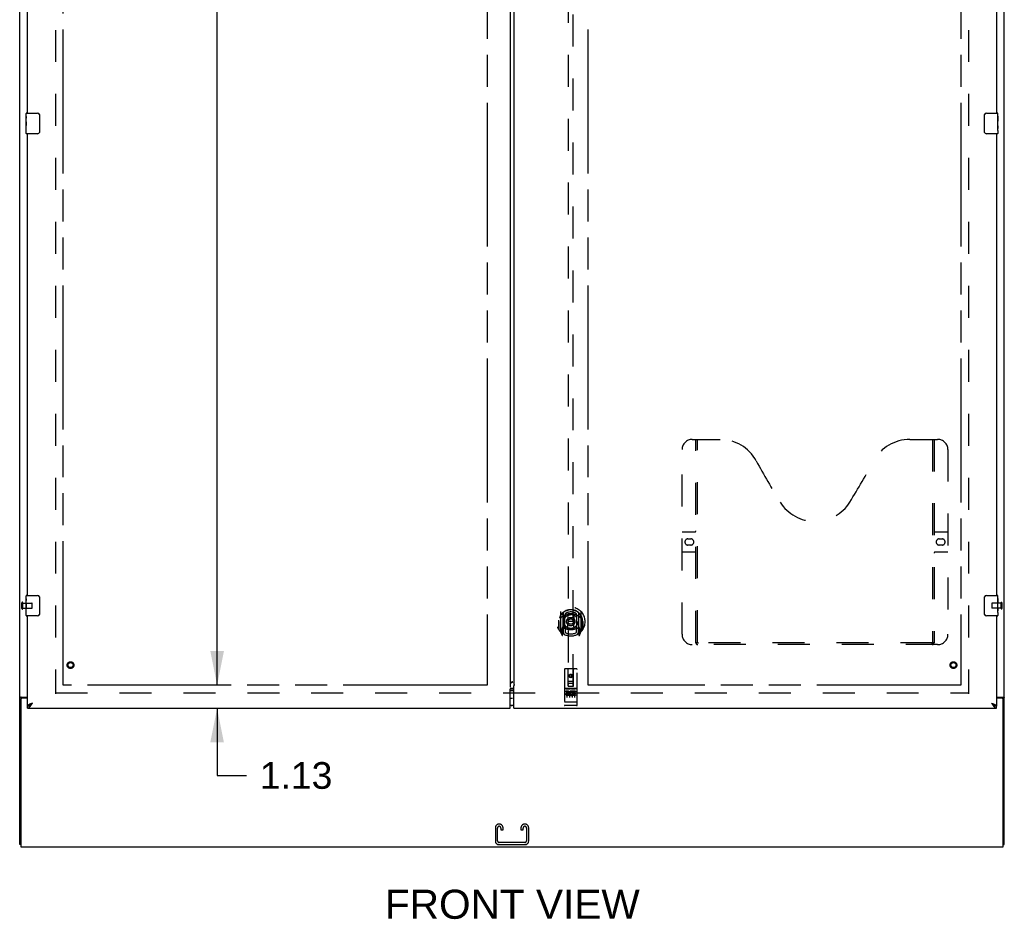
# Model space of a CAD drawing. Header units: inches. Extents: x 0 to 283, y 0 to 183.
# Tile 3 of 13: x 69 to 117, y 43 to 87. Entities that reach past the tile are written whole.
import ezdxf

# ---------------------------------------------------------------- set-up
doc = ezdxf.new("R2010")
doc.units = ezdxf.units.IN
doc.header["$LTSCALE"] = 15.583333
doc.header["$MEASUREMENT"] = 0
doc.linetypes.add('HIDDEN', pattern=[0.2, 0.1, -0.1])
doc.linetypes.add('PHANTOM', pattern=[0.8, 0.45, -0.05, 0.1, -0.05, 0.1, -0.05])
doc.layers.get('0').update_dxf_attribs({"linetype": 'CONTINUOUS'})
for name, color, linetype in [('02___PRT_ALL_AXES', 7, 'CONTINUOUS'), ('AVAILABLE_DOOR_SPACE', 7, 'CONTINUOUS'), ('DEFAULT_2', 8, 'HIDDEN'), ('DIMENSIONS', 7, 'CONTINUOUS'), ('GASKET', 7, 'CONTINUOUS')]:
    doc.layers.add(name, color=color, linetype=linetype)
doc.styles.get("Standard").update_dxf_attribs({"font": 'arial.ttf'})
doc.dimstyles.new('DIMSTYLE_3', dxfattribs={"dimtxt": 1.3, "dimasz": 1.666667, "dimexe": 0.09, "dimexo": 0.07, "dimgap": 0.039, "dimtad": 0, "dimtih": 1, "dimtoh": 1, "dimzin": 4, "dimdsep": 46, "dimtxsty": 'Standard', "dimblk": '_FILLED', "dimblk1": '_FILLED', "dimblk2": '_FILLED', "dimcen": 0.09, "dimazin": 1, "dimtfac": 1, "dimtdec": 3, "dimtofl": 0, "dimtmove": 0, "dimatfit": 3, "dimldrblk": '_FILLED', "dimfxl": 1, "dimtolj": 1, "dimtzin": 4, "dimarcsym": 0})

# ---------------------------------------------------------------- blocks, each defined once
blk = doc.blocks.new('_FILLED')
at = {"color": 0, "linetype": 'ByBlock'}
blk.add_solid([(0, 0), (-1, 0.2), (-1, -0.2)], dxfattribs=at)
blk = doc.blocks.new('*D16')
at = {"layer": 'DIMENSIONS', "color": 2, "linetype": 'Continuous'}
for p, q in [((92.116, 106.625), (89.226, 106.625)), ((93.241, 106.625), (96.574, 106.625))]:
    blk.add_line(p, q, dxfattribs=at)
at = {"layer": 'DIMENSIONS', "color": 2, "linetype": 'Continuous', "xscale": 1.6666666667, "yscale": 1.6666666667, "zscale": 1.6666666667}
blk.add_blockref('_FILLED', (92.116, 106.625), dxfattribs=at)
at = {"layer": 'DIMENSIONS', "color": 2, "linetype": 'Continuous', "xscale": 1.6666666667, "yscale": 1.6666666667, "zscale": 1.6666666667, "rotation": 180}
blk.add_blockref('_FILLED', (93.241, 106.625), dxfattribs=at)
at = {"layer": 'DIMENSIONS', "color": 2, "linetype": 'Continuous', "insert": (88.576, 107.275), "char_height": 1.3, "width": 3.53271, "attachment_point": 3, "line_spacing_factor": 0.9}
blk.add_mtext('1.13', dxfattribs=at)
blk = doc.blocks.new('*D20')
at = {"layer": 'DIMENSIONS', "color": 2, "linetype": 'Continuous'}
for p, q in [((78.959, 54.812), (78.959, 58.146)), ((78.959, 53.687), (78.959, 50.413)), ((78.959, 50.413), (80.392, 50.413))]:
    blk.add_line(p, q, dxfattribs=at)
at = {"layer": 'DIMENSIONS', "color": 2, "linetype": 'Continuous', "xscale": 1.6666666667, "yscale": 1.6666666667, "zscale": 1.6666666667}
for p, rotation in [((78.959, 54.812), 270), ((78.959, 53.687), 90)]:
    blk.add_blockref('_FILLED', p, dxfattribs=dict(at, rotation=rotation))
at = {"layer": 'DIMENSIONS', "color": 2, "linetype": 'Continuous', "insert": (81.042, 51.063), "char_height": 1.3, "width": 3.53271, "attachment_point": 1, "line_spacing_factor": 0.9}
blk.add_mtext('1.13', dxfattribs=at)
blk = doc.blocks.new('*D21')
at = {"layer": 'DIMENSIONS', "color": 2, "linetype": 'Continuous'}
for p, q in [((78.959, 133.062), (78.959, 95.237)), ((78.959, 54.812), (78.959, 90.687))]:
    blk.add_line(p, q, dxfattribs=at)
at = {"layer": 'DIMENSIONS', "color": 2, "linetype": 'Continuous', "xscale": 1.6666666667, "yscale": 1.6666666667, "zscale": 1.6666666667}
for p, rotation in [((78.959, 133.062), 90), ((78.959, 54.812), 270)]:
    blk.add_blockref('_FILLED', p, dxfattribs=dict(at, rotation=rotation))
at = {"layer": 'DIMENSIONS', "color": 2, "linetype": 'Continuous', "insert": (78.959, 94.587), "char_height": 1.3, "width": 4.54275, "attachment_point": 2, "line_spacing_factor": 0.9}
blk.add_mtext('78.25\\Ptyp.', dxfattribs=at)

msp = doc.modelspace()

# ---------------------------------------------------------------- linework, layer by layer
at = {"color": 3, "linetype": 'Continuous'}
for p, q in [((69.334, 47.041), (69.334, 136.833)), ((117.334, 47.041), (117.334, 136.833)), ((93.241, 133.163), (93.241, 54.711)), ((93.428, 133.028), (93.428, 54.846)), ((69.709, 82.687), (69.709, 105.187)), ((116.959, 105.187), (116.959, 82.687)), ((69.709, 59.187), (69.709, 81.687)), ((116.959, 81.687), (116.959, 59.187)), ((69.709, 53.791), (69.709, 58.187)), ((116.959, 58.187), (116.959, 53.791)), ((93.383, 54.976), (93.361, 54.969)), ((93.428, 54.846), (93.435, 54.846)), ((93.428, 53.687), (93.428, 54.788)), ((93.438, 54.842), (93.44, 54.84)), ((93.241, 53.687), (93.241, 54.578)), ((93.264, 54.673), (93.428, 54.673)), ((69.386, 54.118), (69.386, 46.937)), ((69.404, 54.23), (69.709, 54.23)), ((69.709, 54.178), (69.446, 54.178)), ((69.956, 53.934), (69.924, 53.922)), ((116.959, 54.23), (117.265, 54.23)), ((117.222, 54.178), (116.959, 54.178)), ((117.282, 46.937), (117.282, 54.118)), ((69.709, 53.687), (93.241, 53.687)), ((93.428, 53.687), (116.959, 53.687)), ((69.386, 46.937), (117.282, 46.937))]:
    msp.add_line(p, q, dxfattribs=at)
at = {"color": 7, "linetype": 'Continuous'}
for p, q in [((69.664, 82.687), (70.204, 82.687)), ((70.304, 82.587), (70.304, 81.787)), ((116.364, 81.787), (116.364, 82.587)), ((116.464, 82.687), (117.004, 82.687)), ((70.204, 81.687), (69.664, 81.687)), ((117.004, 81.687), (116.464, 81.687)), ((69.664, 59.187), (70.204, 59.187)), ((70.304, 59.087), (70.304, 58.287)), ((116.364, 58.287), (116.364, 59.087)), ((116.464, 59.187), (117.004, 59.187)), ((70.204, 58.187), (69.664, 58.187)), ((117.004, 58.187), (116.464, 58.187)), ((93.241, 54.557), (93.428, 54.557)), ((93.428, 54.573), (93.264, 54.573)), ((69.438, 54.189), (69.334, 54.189)), ((69.438, 54.177), (69.438, 54.189)), ((69.709, 53.687), (69.709, 53.791)), ((69.81, 53.82), (69.821, 53.826)), ((93.428, 53.817), (93.241, 53.817)), ((116.836, 53.833), (116.847, 53.826)), ((116.959, 53.687), (116.959, 53.791)), ((117.23, 54.189), (117.334, 54.189)), ((117.23, 54.189), (117.23, 54.177)), ((69.386, 47.041), (69.334, 47.041)), ((117.282, 47.041), (117.334, 47.041))]:
    msp.add_line(p, q, dxfattribs=at)
for points in [[(70.298, 82.623), (70.3, 82.618), (70.301, 82.612), (70.303, 82.606), (70.304, 82.6), (70.304, 82.594), (70.304, 82.587)], [(116.364, 82.587), (116.365, 82.594), (116.365, 82.6), (116.366, 82.606), (116.368, 82.612), (116.369, 82.618), (116.371, 82.623)], [(70.304, 81.787), (70.304, 81.781), (70.304, 81.775), (70.303, 81.769), (70.301, 81.763), (70.3, 81.757), (70.298, 81.751)], [(116.371, 81.751), (116.369, 81.757), (116.368, 81.763), (116.366, 81.769), (116.365, 81.775), (116.365, 81.781), (116.364, 81.787)], [(70.298, 59.123), (70.3, 59.118), (70.301, 59.112), (70.303, 59.106), (70.304, 59.1), (70.304, 59.094), (70.304, 59.087)], [(116.364, 59.087), (116.365, 59.094), (116.365, 59.1), (116.366, 59.106), (116.368, 59.112), (116.369, 59.118), (116.371, 59.123)], [(70.304, 58.287), (70.304, 58.281), (70.304, 58.275), (70.303, 58.269), (70.301, 58.263), (70.3, 58.257), (70.298, 58.251)], [(116.371, 58.251), (116.369, 58.257), (116.368, 58.263), (116.366, 58.269), (116.365, 58.275), (116.365, 58.281), (116.364, 58.287)], [(93.264, 54.573), (93.259, 54.573), (93.253, 54.573), (93.248, 54.574), (93.243, 54.574), (93.241, 54.574)], [(69.459, 54.206), (69.454, 54.204), (69.451, 54.203), (69.449, 54.201), (69.446, 54.2), (69.444, 54.198), (69.442, 54.197), (69.441, 54.195), (69.44, 54.194), (69.439, 54.192), (69.439, 54.191), (69.438, 54.189)], [(69.479, 54.23), (69.479, 54.228), (69.478, 54.225), (69.478, 54.224), (69.477, 54.222), (69.476, 54.22), (69.475, 54.218), (69.474, 54.216), (69.472, 54.215), (69.47, 54.213), (69.468, 54.212), (69.466, 54.21), (69.464, 54.209), (69.461, 54.208), (69.459, 54.206)], [(69.709, 53.791), (69.721, 53.792), (69.732, 53.793), (69.743, 53.795), (69.754, 53.797), (69.765, 53.8), (69.777, 53.804), (69.788, 53.809), (69.799, 53.814), (69.81, 53.82)], [(69.821, 53.826), (69.833, 53.833), (69.844, 53.84), (69.855, 53.848), (69.866, 53.857), (69.877, 53.865), (69.889, 53.875), (69.9, 53.884), (69.911, 53.894), (69.922, 53.903), (69.933, 53.913), (69.945, 53.924), (69.956, 53.934)], [(69.956, 53.934), (69.945, 53.927), (69.934, 53.92), (69.923, 53.912), (69.912, 53.905), (69.901, 53.898), (69.891, 53.891), (69.881, 53.884), (69.872, 53.877), (69.863, 53.87), (69.855, 53.863), (69.848, 53.855), (69.841, 53.848), (69.834, 53.841), (69.829, 53.834), (69.825, 53.828)], [(116.713, 53.934), (116.724, 53.927), (116.735, 53.92), (116.746, 53.912), (116.757, 53.905), (116.767, 53.898), (116.778, 53.891), (116.787, 53.884), (116.797, 53.877), (116.805, 53.87), (116.814, 53.863), (116.821, 53.855), (116.828, 53.848), (116.834, 53.841), (116.84, 53.834), (116.844, 53.828)], [(116.713, 53.934), (116.724, 53.924), (116.735, 53.913), (116.747, 53.903), (116.758, 53.894), (116.769, 53.884), (116.78, 53.875), (116.791, 53.865), (116.803, 53.857), (116.814, 53.848), (116.825, 53.84), (116.836, 53.833)], [(116.847, 53.826), (116.859, 53.82), (116.87, 53.814), (116.881, 53.809), (116.892, 53.804), (116.903, 53.8), (116.915, 53.797), (116.926, 53.795), (116.937, 53.793), (116.948, 53.792), (116.959, 53.791)], [(117.19, 54.23), (117.19, 54.228), (117.19, 54.225), (117.191, 54.224), (117.192, 54.222), (117.192, 54.22), (117.194, 54.218), (117.195, 54.216), (117.197, 54.215), (117.199, 54.213), (117.201, 54.212), (117.203, 54.21), (117.205, 54.209), (117.208, 54.208), (117.21, 54.206), (117.215, 54.204)], [(117.215, 54.204), (117.218, 54.203), (117.22, 54.201), (117.222, 54.2), (117.225, 54.198), (117.226, 54.197), (117.228, 54.195), (117.229, 54.194), (117.23, 54.192), (117.23, 54.191), (117.23, 54.189)]]:
    msp.add_lwpolyline(points, dxfattribs=at)
at = {"color": 3, "linetype": 'Continuous'}
for points in [[(93.256, 54.924), (93.252, 54.92), (93.248, 54.916), (93.245, 54.912), (93.242, 54.908), (93.241, 54.905), (93.241, 54.901)], [(93.253, 54.921), (93.256, 54.922), (93.274, 54.928), (93.292, 54.935), (93.311, 54.942), (93.329, 54.95), (93.347, 54.959), (93.365, 54.967), (93.383, 54.976)], [(93.361, 54.969), (93.35, 54.965), (93.339, 54.961), (93.329, 54.957), (93.318, 54.954), (93.309, 54.95), (93.299, 54.946), (93.291, 54.942), (93.282, 54.939), (93.275, 54.935), (93.268, 54.931), (93.262, 54.927), (93.256, 54.924)], [(93.44, 54.84), (93.441, 54.839), (93.441, 54.838), (93.441, 54.837), (93.441, 54.837), (93.441, 54.836), (93.441, 54.836), (93.441, 54.835), (93.44, 54.835), (93.44, 54.834), (93.439, 54.833), (93.439, 54.832), (93.438, 54.831), (93.438, 54.83), (93.437, 54.829), (93.436, 54.827), (93.436, 54.825), (93.435, 54.823), (93.434, 54.821), (93.433, 54.818), (93.433, 54.815), (93.432, 54.813), (93.431, 54.81), (93.431, 54.807), (93.43, 54.803), (93.43, 54.8), (93.429, 54.796), (93.429, 54.792), (93.428, 54.788)], [(93.435, 54.846), (93.437, 54.844), (93.438, 54.842)], [(93.229, 54.63), (93.228, 54.629), (93.228, 54.628), (93.227, 54.627), (93.227, 54.627), (93.227, 54.626), (93.228, 54.626), (93.228, 54.625), (93.228, 54.625), (93.229, 54.624), (93.229, 54.623), (93.23, 54.622), (93.231, 54.621), (93.231, 54.619), (93.232, 54.618), (93.233, 54.616), (93.234, 54.614), (93.234, 54.611), (93.235, 54.609), (93.236, 54.606), (93.237, 54.602), (93.237, 54.599), (93.238, 54.595), (93.239, 54.591), (93.239, 54.587), (93.24, 54.582), (93.241, 54.578)], [(93.234, 54.636), (93.232, 54.634), (93.231, 54.632), (93.229, 54.63)], [(93.239, 54.674), (93.243, 54.674), (93.248, 54.673), (93.253, 54.673), (93.259, 54.673), (93.264, 54.673)], [(69.37, 54.215), (69.366, 54.214), (69.362, 54.212), (69.359, 54.211), (69.355, 54.21), (69.352, 54.208), (69.349, 54.207), (69.346, 54.205), (69.344, 54.204), (69.341, 54.202), (69.34, 54.2), (69.338, 54.199), (69.337, 54.197), (69.336, 54.195), (69.335, 54.193), (69.335, 54.191), (69.334, 54.189)], [(69.404, 54.23), (69.402, 54.228), (69.4, 54.227), (69.397, 54.225), (69.394, 54.224), (69.39, 54.222), (69.386, 54.221), (69.382, 54.219), (69.378, 54.218), (69.37, 54.215)], [(69.819, 53.88), (69.806, 53.874), (69.793, 53.868), (69.782, 53.863), (69.771, 53.857), (69.76, 53.851), (69.751, 53.845), (69.742, 53.839), (69.735, 53.833), (69.728, 53.827), (69.722, 53.821), (69.718, 53.815), (69.714, 53.809), (69.711, 53.803), (69.71, 53.797), (69.709, 53.791)], [(69.709, 53.687), (69.721, 53.688), (69.732, 53.69), (69.743, 53.693), (69.754, 53.697), (69.765, 53.703), (69.777, 53.71), (69.788, 53.717), (69.799, 53.726), (69.81, 53.736), (69.821, 53.747), (69.833, 53.759), (69.844, 53.772), (69.855, 53.786)], [(69.924, 53.922), (69.908, 53.916), (69.892, 53.91), (69.877, 53.904), (69.861, 53.898), (69.847, 53.892), (69.833, 53.886), (69.819, 53.88)], [(69.855, 53.786), (69.866, 53.8), (69.877, 53.816), (69.889, 53.831), (69.9, 53.848), (69.911, 53.864), (69.922, 53.881), (69.933, 53.899), (69.945, 53.916), (69.956, 53.934)], [(116.713, 53.934), (116.745, 53.922), (116.761, 53.916), (116.777, 53.91), (116.792, 53.904), (116.807, 53.898), (116.822, 53.892), (116.836, 53.886), (116.85, 53.88)], [(116.713, 53.934), (116.724, 53.916), (116.735, 53.899), (116.747, 53.881), (116.758, 53.864), (116.769, 53.848), (116.78, 53.831), (116.791, 53.816), (116.803, 53.8)], [(116.803, 53.8), (116.814, 53.786), (116.825, 53.772), (116.836, 53.759), (116.847, 53.747), (116.859, 53.736), (116.87, 53.726), (116.881, 53.717), (116.892, 53.71), (116.903, 53.703), (116.915, 53.697), (116.926, 53.693), (116.937, 53.69), (116.948, 53.688), (116.959, 53.687)], [(116.85, 53.88), (116.863, 53.874), (116.875, 53.868), (116.887, 53.863), (116.898, 53.857), (116.909, 53.851), (116.918, 53.845), (116.926, 53.839), (116.934, 53.833), (116.941, 53.827), (116.946, 53.821), (116.951, 53.815), (116.955, 53.809), (116.957, 53.803), (116.959, 53.797), (116.959, 53.791)], [(117.265, 54.23), (117.267, 54.228), (117.269, 54.227), (117.272, 54.225), (117.275, 54.224), (117.279, 54.222), (117.283, 54.221), (117.287, 54.219), (117.291, 54.218)], [(117.291, 54.218), (117.299, 54.215), (117.303, 54.214), (117.307, 54.212), (117.31, 54.211), (117.314, 54.21), (117.317, 54.208), (117.32, 54.207), (117.322, 54.205), (117.325, 54.204), (117.327, 54.202), (117.329, 54.2), (117.331, 54.199), (117.332, 54.197), (117.333, 54.195), (117.334, 54.193), (117.334, 54.191), (117.334, 54.189)]]:
    msp.add_lwpolyline(points, dxfattribs=at)
at = {"color": 7, "linetype": 'Continuous'}
for centre, radius, start, end in [((69.664, 82.672), 0.015, 90, 180), ((70.204, 82.587), 0.1, 21.1999, 90), ((116.464, 82.587), 0.1, 90, 158.7946), ((117.004, 82.672), 0.015, 0, 90), ((69.664, 81.702), 0.015, 180, 270), ((70.204, 81.787), 0.1, 270, 338.7946), ((116.464, 81.787), 0.1, 201.1999, 270), ((117.004, 81.702), 0.015, 270, 360), ((69.664, 59.172), 0.015, 90, 180), ((70.204, 59.087), 0.1, 21.1999, 90), ((116.464, 59.087), 0.1, 90, 158.7946), ((117.004, 59.172), 0.015, 0, 90), ((69.664, 58.202), 0.015, 180, 270), ((70.204, 58.287), 0.1, 270, 338.7946), ((116.464, 58.287), 0.1, 201.1999, 270), ((117.004, 58.202), 0.015, 270, 360), ((93.338, 54.377), 0.18, 90, 122.8107), ((93.338, 53.997), 0.18, 237.1893, 270)]:
    msp.add_arc(centre, radius, start, end, dxfattribs=at)
at = {"color": 3, "linetype": 'Continuous'}
for centre, start, end in [((69.446, 54.118), 90, 180), ((117.222, 54.118), 0, 90)]:
    msp.add_arc(centre, 0.06, start, end, dxfattribs=at)
at = {"layer": '02___PRT_ALL_AXES', "color": 7, "linetype": 'Continuous'}
for p, q in [((69.649, 82.527), (69.649, 82.672)), ((117.019, 82.108), (117.019, 82.672)), ((69.649, 82.269), (69.649, 82.526)), ((69.655, 82.47), (69.649, 82.47)), ((69.649, 82.302), (69.656, 82.302)), ((69.649, 81.702), (69.649, 82.266)), ((69.651, 82.24), (69.649, 82.24)), ((69.649, 82.108), (69.655, 82.108)), ((69.656, 82.302), (69.656, 82.439)), ((117.019, 82.533), (117.012, 82.533)), ((117.012, 82.533), (117.012, 82.303)), ((117.019, 82.366), (117.012, 82.366)), ((117.019, 82.303), (117.012, 82.303)), ((117.019, 82.267), (117.013, 82.267)), ((117.018, 82.135), (117.019, 82.135)), ((117.019, 81.849), (117.019, 82.106)), ((69.649, 82.072), (69.656, 82.072)), ((69.649, 82.009), (69.656, 82.009)), ((69.649, 81.841), (69.656, 81.841)), ((69.656, 81.841), (69.656, 82.072)), ((117.019, 82.072), (117.012, 82.072)), ((117.012, 82.072), (117.012, 81.936)), ((117.014, 81.904), (117.019, 81.904)), ((117.019, 81.848), (117.019, 81.702)), ((69.649, 59.027), (69.649, 59.172)), ((117.019, 58.608), (117.019, 59.172)), ((69.649, 58.769), (69.649, 59.026)), ((69.655, 58.97), (69.649, 58.97)), ((69.649, 58.802), (69.656, 58.802)), ((69.649, 58.202), (69.649, 58.766)), ((69.651, 58.74), (69.649, 58.74)), ((69.649, 58.608), (69.655, 58.608)), ((69.649, 58.572), (69.656, 58.572)), ((69.656, 58.802), (69.656, 58.939)), ((69.656, 58.341), (69.656, 58.572)), ((117.019, 59.033), (117.012, 59.033)), ((117.012, 59.033), (117.012, 58.803)), ((117.019, 58.866), (117.012, 58.866)), ((117.019, 58.803), (117.012, 58.803)), ((117.019, 58.572), (117.012, 58.572)), ((117.012, 58.572), (117.012, 58.436)), ((117.019, 58.767), (117.013, 58.767)), ((117.018, 58.635), (117.019, 58.635)), ((117.019, 58.349), (117.019, 58.606)), ((69.649, 58.509), (69.656, 58.509)), ((69.649, 58.341), (69.656, 58.341)), ((117.014, 58.404), (117.019, 58.404)), ((117.019, 58.348), (117.019, 58.202))]:
    msp.add_line(p, q, dxfattribs=at)
at = {"layer": '02___PRT_ALL_AXES', "color": 8, "linetype": 'HIDDEN'}
for p, q in [((69.481, 58.811), (69.928, 58.811)), ((69.481, 58.563), (69.481, 58.811)), ((69.481, 58.563), (69.928, 58.563)), ((117.177, 58.811), (116.73, 58.811)), ((117.177, 58.563), (116.73, 58.563)), ((117.177, 58.563), (117.177, 58.811)), ((96.482, 54.648), (95.917, 54.648)), ((96.055, 54.526), (95.962, 54.526)), ((95.962, 54.526), (95.962, 54.484)), ((96.055, 54.484), (95.962, 54.484)), ((96.059, 54.44), (96.012, 54.44)), ((96.055, 54.399), (96.026, 54.399)), ((96.119, 54.355), (96.026, 54.355)), ((96.119, 54.313), (96.026, 54.313)), ((96.119, 54.355), (96.119, 54.313)), ((96.25, 54.361), (96.267, 54.322)), ((96.275, 54.49), (96.262, 54.472)), ((96.271, 54.516), (96.275, 54.514)), ((96.431, 54.526), (96.275, 54.526)), ((96.275, 54.526), (96.275, 54.514)), ((96.275, 54.49), (96.275, 54.313)), ((96.431, 54.313), (96.275, 54.313)), ((96.431, 54.484), (96.317, 54.484)), ((96.317, 54.484), (96.317, 54.44)), ((96.41, 54.44), (96.317, 54.44)), ((96.41, 54.398), (96.317, 54.398)), ((96.317, 54.398), (96.317, 54.355)), ((96.431, 54.355), (96.317, 54.355)), ((96.41, 54.44), (96.41, 54.398)), ((96.431, 54.526), (96.431, 54.484)), ((96.431, 54.355), (96.431, 54.313)), ((96.482, 53.82), (95.917, 53.82))]:
    msp.add_line(p, q, dxfattribs=at)
at = {"layer": '02___PRT_ALL_AXES', "color": 7, "linetype": 'Continuous'}
for points in [[(69.649, 82.527), (69.65, 82.523), (69.65, 82.518), (69.651, 82.513), (69.652, 82.5)], [(69.649, 82.269), (69.65, 82.261), (69.65, 82.252), (69.651, 82.242)], [(69.651, 82.242), (69.654, 82.208), (69.655, 82.196), (69.655, 82.183), (69.656, 82.171), (69.656, 82.158), (69.656, 82.145), (69.656, 82.132), (69.656, 82.12), (69.655, 82.107), (69.655, 82.095), (69.654, 82.083)], [(69.652, 82.5), (69.653, 82.492), (69.654, 82.484), (69.655, 82.475)], [(69.655, 82.475), (69.655, 82.466), (69.656, 82.457), (69.656, 82.448), (69.656, 82.439)], [(117.018, 82.133), (117.015, 82.167), (117.014, 82.179), (117.014, 82.191), (117.013, 82.204), (117.013, 82.216), (117.012, 82.229), (117.013, 82.242), (117.013, 82.255), (117.014, 82.267), (117.014, 82.28), (117.015, 82.292)], [(117.019, 82.106), (117.019, 82.114), (117.019, 82.123), (117.018, 82.133)], [(117.014, 81.899), (117.013, 81.908), (117.013, 81.917), (117.013, 81.926), (117.012, 81.936)], [(117.017, 81.875), (117.016, 81.882), (117.015, 81.891), (117.014, 81.899)], [(117.019, 81.848), (117.019, 81.852), (117.019, 81.856), (117.018, 81.862), (117.017, 81.875)], [(69.649, 59.027), (69.65, 59.023), (69.65, 59.018), (69.651, 59.013), (69.652, 59)], [(69.649, 58.769), (69.65, 58.761), (69.65, 58.752), (69.651, 58.742)], [(69.651, 58.742), (69.654, 58.708), (69.655, 58.696), (69.655, 58.683), (69.656, 58.671), (69.656, 58.658), (69.656, 58.645), (69.656, 58.632), (69.656, 58.62), (69.655, 58.607), (69.655, 58.595), (69.654, 58.583)], [(69.652, 59), (69.653, 58.992), (69.654, 58.984), (69.655, 58.975)], [(69.655, 58.975), (69.655, 58.966), (69.656, 58.957), (69.656, 58.948), (69.656, 58.939)], [(117.018, 58.633), (117.015, 58.667), (117.014, 58.679), (117.014, 58.691), (117.013, 58.704), (117.013, 58.716), (117.012, 58.729), (117.013, 58.742), (117.013, 58.755), (117.014, 58.767), (117.014, 58.78), (117.015, 58.792)], [(117.019, 58.606), (117.019, 58.614), (117.019, 58.623), (117.018, 58.633)], [(117.014, 58.399), (117.013, 58.408), (117.013, 58.417), (117.013, 58.426), (117.012, 58.436)], [(117.017, 58.375), (117.016, 58.382), (117.015, 58.391), (117.014, 58.399)], [(117.019, 58.348), (117.019, 58.352), (117.019, 58.356), (117.018, 58.362), (117.017, 58.375)]]:
    msp.add_lwpolyline(points, dxfattribs=at)
at = {"layer": '02___PRT_ALL_AXES', "color": 8, "linetype": 'HIDDEN'}
for centre, radius in [((71.813, 55.791), 0.124), ((114.855, 55.791), 0.124), ((96.199, 55.265), 0.085)]:
    msp.add_circle(centre, radius, dxfattribs=at)
for centre, radius, start, end in [((96.026, 54.377), 0.0644, 102.2995, 270.0775), ((96.026, 54.377), 0.0219, 89.9011, 270), ((96.055, 54.463), 0.0635, 270, 90), ((96.055, 54.462), 0.0219, 280.307, 90), ((96.225, 54.42), 0.107, 64.2636, 293.4027), ((96.225, 54.42), 0.0639, 54.8895, 293.4026)]:
    msp.add_arc(centre, radius, start, end, dxfattribs=at)
at = {"layer": '02___PRT_ALL_AXES', "color": 7, "linetype": 'Continuous'}
for centre, start_param, end_param in [((69.912, 82.103), 3.141593, 3.321581), ((116.756, 82.271), 0, 0.179988), ((69.912, 58.603), 3.141593, 3.321581), ((116.756, 58.771), 0, 0.179988)]:
    msp.add_ellipse(centre, major_axis=(0.263, 0), ratio=0.432808, start_param=start_param, end_param=end_param, dxfattribs=at)
at = {"layer": 'AVAILABLE_DOOR_SPACE', "color": 4, "linetype": 'PHANTOM'}
for p, q in [((71.459, 54.812), (71.459, 133.062)), ((92.116, 133.062), (92.116, 54.812)), ((115.209, 133.062), (115.209, 54.812)), ((97.053, 54.812), (97.053, 87.242)), ((92.116, 54.812), (71.459, 54.812)), ((115.209, 54.812), (97.053, 54.812))]:
    msp.add_line(p, q, dxfattribs=at)
at = {"layer": 'DEFAULT_2', "color": 8, "linetype": 'HIDDEN'}
for p, q in [((71.084, 133.489), (71.084, 54.385)), ((115.584, 133.489), (115.584, 54.385)), ((96.074, 91.767), (96.074, 54.765)), ((96.324, 54.765), (96.324, 91.767)), ((102.125, 66.791), (103.48, 66.791)), ((102.3, 56.881), (102.3, 66.791)), ((102.38, 56.911), (102.38, 66.791)), ((112.73, 66.791), (114.085, 66.791)), ((113.83, 66.791), (113.83, 56.911)), ((113.91, 66.791), (113.91, 56.881)), ((101.625, 57.291), (101.625, 66.291)), ((114.585, 66.291), (114.585, 57.291)), ((101.625, 62.291), (102.26, 62.291)), ((101.912, 61.941), (102.049, 61.941)), ((113.95, 62.291), (114.585, 62.291)), ((114.162, 61.941), (114.299, 61.941)), ((102.049, 61.641), (101.912, 61.641)), ((114.299, 61.641), (114.162, 61.641)), ((102.26, 61.291), (101.625, 61.291)), ((114.585, 61.291), (113.95, 61.291)), ((69.438, 58.545), (69.438, 58.829)), ((69.481, 58.545), (69.481, 58.829)), ((69.938, 58.573), (69.938, 58.801)), ((116.72, 58.801), (116.72, 58.573)), ((117.177, 58.829), (117.177, 58.545)), ((117.22, 58.829), (117.22, 58.545)), ((95.699, 58.393), (95.699, 57.425)), ((95.817, 58.339), (95.817, 57.323)), ((95.824, 58.334), (95.824, 57.331)), ((95.917, 57.591), (95.917, 58.222)), ((95.924, 58.294), (95.924, 58.192)), ((96.036, 58.248), (96.067, 57.909)), ((96.362, 58.248), (96.332, 57.909)), ((96.474, 58.192), (96.474, 58.294)), ((96.482, 58.222), (96.482, 57.591)), ((96.574, 58.334), (96.574, 57.331)), ((96.582, 58.339), (96.582, 57.323)), ((96.699, 57.425), (96.699, 58.393)), ((95.617, 57.909), (95.632, 57.909)), ((95.617, 57.909), (95.617, 57.521)), ((95.624, 57.976), (95.624, 57.978)), ((95.624, 57.518), (95.624, 57.976)), ((95.924, 57.63), (95.924, 57.378)), ((96.036, 57.565), (96.067, 57.909)), ((96.332, 57.909), (96.067, 57.909)), ((96.362, 57.565), (96.332, 57.909)), ((96.474, 57.378), (96.474, 57.63)), ((96.782, 57.909), (96.767, 57.909)), ((96.774, 57.976), (96.774, 57.978)), ((96.774, 57.518), (96.774, 57.976)), ((96.782, 57.909), (96.782, 57.521)), ((95.704, 57.415), (95.774, 57.239)), ((95.817, 57.58), (95.757, 57.58)), ((95.757, 57.58), (95.757, 57.43)), ((95.757, 57.43), (95.817, 57.43)), ((95.794, 57.504), (95.765, 57.458)), ((95.769, 57.45), (95.824, 57.45)), ((95.795, 57.339), (95.8, 57.336)), ((95.802, 57.242), (95.817, 57.323)), ((95.894, 57.281), (95.824, 57.39)), ((95.827, 57.563), (95.827, 57.356)), ((95.917, 57.581), (95.844, 57.581)), ((95.912, 57.583), (95.847, 57.583)), ((96.554, 57.581), (96.482, 57.581)), ((96.552, 57.583), (96.486, 57.583)), ((96.574, 57.39), (96.504, 57.281)), ((96.572, 57.356), (96.572, 57.563)), ((96.574, 57.45), (96.629, 57.45)), ((96.642, 57.58), (96.582, 57.58)), ((96.582, 57.43), (96.642, 57.43)), ((96.582, 57.323), (96.596, 57.242)), ((96.602, 57.339), (96.603, 57.339)), ((96.603, 57.339), (96.603, 57.339)), ((96.603, 57.339), (96.603, 57.339)), ((96.633, 57.458), (96.604, 57.504)), ((96.625, 57.239), (96.695, 57.415)), ((96.642, 57.43), (96.642, 57.58)), ((114.085, 56.791), (102.125, 56.791)), ((113.827, 56.871), (102.384, 56.871)), ((95.887, 55.575), (95.887, 53.85)), ((96.482, 55.605), (95.917, 55.605)), ((96.073, 54.765), (96.069, 55.575)), ((96.199, 55.338), (96.137, 55.301)), ((96.137, 55.301), (96.147, 55.296)), ((96.137, 55.301), (96.137, 55.229)), ((96.137, 55.229), (96.147, 55.235)), ((96.137, 55.229), (96.199, 55.193)), ((96.199, 55.326), (96.147, 55.296)), ((96.147, 55.296), (96.147, 55.235)), ((96.147, 55.235), (96.199, 55.205)), ((96.262, 55.301), (96.199, 55.338)), ((96.199, 55.338), (96.199, 55.326)), ((96.252, 55.296), (96.199, 55.326)), ((96.199, 55.205), (96.252, 55.235)), ((96.199, 55.193), (96.262, 55.229)), ((96.199, 55.193), (96.199, 55.205)), ((96.262, 55.301), (96.252, 55.296)), ((96.252, 55.235), (96.252, 55.296)), ((96.262, 55.229), (96.252, 55.235)), ((96.262, 55.229), (96.262, 55.301)), ((96.326, 54.765), (96.329, 55.575)), ((96.512, 53.85), (96.512, 55.575)), ((96.072, 55.015), (96.327, 55.015)), ((96.073, 54.765), (96.074, 54.765)), ((96.074, 54.765), (96.324, 54.765)), ((96.284, 54.89), (96.114, 54.89)), ((96.324, 54.765), (96.326, 54.765)), ((71.084, 54.437), (115.584, 54.437)), ((95.917, 54.648), (96.482, 54.648)), ((95.988, 54.632), (96.16, 54.632)), ((96.012, 54.517), (96.012, 54.211)), ((96.137, 54.517), (96.137, 54.211)), ((96.238, 54.632), (96.41, 54.632)), ((96.262, 54.517), (96.262, 54.211)), ((96.387, 54.517), (96.387, 54.211)), ((95.905, 53.979), (95.904, 53.979)), ((95.904, 53.979), (95.904, 53.979)), ((95.906, 53.979), (95.905, 53.979)), ((95.907, 53.978), (95.906, 53.979)), ((95.908, 53.978), (95.907, 53.978)), ((95.909, 53.978), (95.908, 53.978)), ((95.908, 53.978), (95.908, 53.978)), ((95.91, 53.978), (95.909, 53.978)), ((95.911, 53.978), (95.91, 53.978)), ((95.912, 53.978), (95.911, 53.978)), ((95.913, 53.978), (95.912, 53.978)), ((95.912, 53.978), (95.912, 53.978)), ((95.914, 53.978), (95.913, 53.978)), ((95.915, 53.978), (95.914, 53.978)), ((95.916, 53.978), (95.915, 53.978)), ((95.917, 53.978), (95.916, 53.978)), ((96.482, 53.978), (95.917, 53.978)), ((96.167, 53.82), (95.982, 53.82)), ((96.417, 53.82), (96.232, 53.82)), ((96.482, 53.978), (96.483, 53.978)), ((96.483, 53.978), (96.484, 53.978)), ((96.484, 53.978), (96.485, 53.978)), ((96.485, 53.978), (96.486, 53.978)), ((96.485, 53.978), (96.485, 53.978)), ((96.486, 53.978), (96.487, 53.978)), ((96.487, 53.978), (96.488, 53.978)), ((96.488, 53.978), (96.489, 53.978)), ((96.489, 53.978), (96.49, 53.978)), ((96.49, 53.978), (96.491, 53.978)), ((96.49, 53.978), (96.49, 53.978)), ((96.491, 53.978), (96.492, 53.978)), ((96.492, 53.978), (96.493, 53.979)), ((96.493, 53.979), (96.494, 53.979)), ((96.494, 53.979), (96.495, 53.979)), ((96.494, 53.979), (96.494, 53.979)), ((96.495, 53.979), (96.496, 53.979)), ((92.717, 48.041), (92.702, 48.041)), ((93.967, 48.041), (93.952, 48.041)), ((92.522, 47.861), (92.522, 47.221)), ((92.626, 47.235), (92.626, 47.847)), ((92.793, 47.847), (92.793, 47.76)), ((92.793, 47.76), (92.897, 47.76)), ((92.897, 47.76), (92.897, 47.861)), ((93.772, 47.861), (93.772, 47.76)), ((93.772, 47.76), (93.876, 47.76)), ((93.876, 47.76), (93.876, 47.847)), ((94.043, 47.847), (94.043, 47.235)), ((94.147, 47.221), (94.147, 47.861)), ((92.702, 47.041), (93.967, 47.041)), ((93.953, 47.145), (92.716, 47.145))]:
    msp.add_line(p, q, dxfattribs=at)
for points in [[(95.745, 58.124), (95.743, 58.123), (95.742, 58.121), (95.74, 58.12), (95.739, 58.119), (95.737, 58.117), (95.735, 58.115), (95.734, 58.114), (95.732, 58.112), (95.73, 58.11), (95.728, 58.108), (95.727, 58.106), (95.725, 58.104), (95.723, 58.102), (95.721, 58.1), (95.719, 58.098), (95.717, 58.095), (95.715, 58.093), (95.713, 58.09), (95.711, 58.088), (95.708, 58.085), (95.706, 58.082), (95.704, 58.079), (95.702, 58.076), (95.699, 58.073), (95.697, 58.07), (95.695, 58.066), (95.692, 58.063), (95.689, 58.059), (95.687, 58.055), (95.684, 58.051), (95.681, 58.047), (95.679, 58.042), (95.676, 58.038), (95.673, 58.033), (95.67, 58.028), (95.667, 58.022)], [(96.011, 58.266), (96.017, 58.267), (96.022, 58.269), (96.027, 58.27), (96.033, 58.272), (96.038, 58.273), (96.044, 58.274), (96.049, 58.275), (96.055, 58.276), (96.06, 58.278), (96.066, 58.279), (96.071, 58.28), (96.077, 58.281), (96.082, 58.282), (96.088, 58.283), (96.093, 58.283), (96.099, 58.284), (96.104, 58.285), (96.11, 58.286), (96.115, 58.287), (96.121, 58.287), (96.127, 58.288), (96.132, 58.288), (96.138, 58.289), (96.143, 58.289), (96.149, 58.29), (96.154, 58.29), (96.16, 58.29), (96.166, 58.291), (96.171, 58.291), (96.177, 58.291), (96.182, 58.291), (96.188, 58.291), (96.194, 58.292), (96.199, 58.292), (96.205, 58.292), (96.21, 58.291), (96.216, 58.291), (96.222, 58.291), (96.227, 58.291), (96.233, 58.291), (96.238, 58.29), (96.244, 58.29), (96.249, 58.29), (96.255, 58.289), (96.261, 58.289), (96.266, 58.288), (96.272, 58.288), (96.277, 58.287), (96.283, 58.287), (96.288, 58.286), (96.294, 58.285), (96.3, 58.284), (96.305, 58.283), (96.311, 58.283), (96.316, 58.282), (96.322, 58.281), (96.327, 58.28), (96.333, 58.279), (96.338, 58.278), (96.344, 58.276), (96.349, 58.275), (96.355, 58.274), (96.36, 58.273), (96.365, 58.272), (96.371, 58.27), (96.376, 58.269), (96.382, 58.267), (96.387, 58.266)], [(96.732, 58.022), (96.729, 58.028), (96.725, 58.033), (96.723, 58.038), (96.72, 58.042), (96.717, 58.047), (96.714, 58.051), (96.711, 58.055), (96.709, 58.059), (96.706, 58.063), (96.704, 58.066), (96.701, 58.07), (96.699, 58.073), (96.697, 58.076), (96.694, 58.079), (96.692, 58.082), (96.69, 58.085), (96.688, 58.088), (96.686, 58.09), (96.683, 58.093), (96.681, 58.095), (96.679, 58.098), (96.677, 58.1), (96.675, 58.102), (96.674, 58.104), (96.672, 58.106), (96.67, 58.108), (96.668, 58.11), (96.666, 58.112), (96.665, 58.114), (96.663, 58.115), (96.661, 58.117), (96.66, 58.119), (96.658, 58.12), (96.657, 58.121), (96.655, 58.123), (96.653, 58.124)], [(102.29, 56.911), (102.306, 56.9), (102.322, 56.891), (102.338, 56.883), (102.354, 56.877), (102.369, 56.873), (102.384, 56.871)], [(113.827, 56.871), (113.842, 56.873), (113.857, 56.877), (113.873, 56.883), (113.888, 56.891), (113.904, 56.9), (113.92, 56.911)], [(95.982, 54.631), (95.982, 54.631), (95.982, 54.631), (95.982, 54.631), (95.982, 54.631), (95.982, 54.631), (95.982, 54.631), (95.982, 54.631), (95.982, 54.631), (95.982, 54.631), (95.983, 54.631), (95.983, 54.631), (95.983, 54.631), (95.983, 54.631), (95.983, 54.631), (95.983, 54.631), (95.983, 54.631), (95.983, 54.632), (95.984, 54.632), (95.984, 54.632), (95.984, 54.632), (95.984, 54.632), (95.984, 54.632), (95.984, 54.632), (95.984, 54.632), (95.984, 54.632), (95.985, 54.632), (95.985, 54.632), (95.985, 54.632), (95.985, 54.632), (95.985, 54.632), (95.985, 54.632), (95.986, 54.632), (95.986, 54.632), (95.986, 54.632), (95.986, 54.632), (95.986, 54.632), (95.986, 54.632), (95.987, 54.632), (95.987, 54.632), (95.987, 54.632), (95.987, 54.632), (95.987, 54.632), (95.988, 54.632), (95.988, 54.632), (95.988, 54.632)], [(96.16, 54.632), (96.16, 54.632), (96.16, 54.632), (96.161, 54.632), (96.161, 54.632), (96.161, 54.632), (96.161, 54.632), (96.161, 54.632), (96.162, 54.632), (96.162, 54.632), (96.162, 54.632), (96.162, 54.632), (96.162, 54.632), (96.163, 54.632), (96.163, 54.632), (96.163, 54.632), (96.163, 54.632), (96.163, 54.632), (96.163, 54.632), (96.164, 54.632), (96.164, 54.632), (96.164, 54.632), (96.164, 54.632), (96.164, 54.632), (96.164, 54.632), (96.164, 54.632), (96.165, 54.632), (96.165, 54.632), (96.165, 54.632), (96.165, 54.632), (96.165, 54.631), (96.165, 54.631), (96.165, 54.631), (96.165, 54.631), (96.165, 54.631), (96.166, 54.631), (96.166, 54.631), (96.166, 54.631), (96.166, 54.631), (96.166, 54.631), (96.166, 54.631), (96.166, 54.631), (96.166, 54.631), (96.166, 54.631), (96.166, 54.631), (96.167, 54.631), (96.167, 54.631)], [(96.232, 54.631), (96.232, 54.631), (96.232, 54.631), (96.232, 54.631), (96.232, 54.631), (96.232, 54.631), (96.232, 54.631), (96.232, 54.631), (96.232, 54.631), (96.232, 54.631), (96.233, 54.631), (96.233, 54.631), (96.233, 54.631), (96.233, 54.631), (96.233, 54.631), (96.233, 54.631), (96.233, 54.631), (96.233, 54.632), (96.234, 54.632), (96.234, 54.632), (96.234, 54.632), (96.234, 54.632), (96.234, 54.632), (96.234, 54.632), (96.234, 54.632), (96.234, 54.632), (96.235, 54.632), (96.235, 54.632), (96.235, 54.632), (96.235, 54.632), (96.235, 54.632), (96.235, 54.632), (96.236, 54.632), (96.236, 54.632), (96.236, 54.632), (96.236, 54.632), (96.236, 54.632), (96.236, 54.632), (96.237, 54.632), (96.237, 54.632), (96.237, 54.632), (96.237, 54.632), (96.237, 54.632), (96.238, 54.632), (96.238, 54.632), (96.238, 54.632)], [(96.41, 54.632), (96.41, 54.632), (96.41, 54.632), (96.411, 54.632), (96.411, 54.632), (96.411, 54.632), (96.411, 54.632), (96.411, 54.632), (96.412, 54.632), (96.412, 54.632), (96.412, 54.632), (96.412, 54.632), (96.412, 54.632), (96.413, 54.632), (96.413, 54.632), (96.413, 54.632), (96.413, 54.632), (96.413, 54.632), (96.413, 54.632), (96.414, 54.632), (96.414, 54.632), (96.414, 54.632), (96.414, 54.632), (96.414, 54.632), (96.414, 54.632), (96.414, 54.632), (96.415, 54.632), (96.415, 54.632), (96.415, 54.632), (96.415, 54.632), (96.415, 54.631), (96.415, 54.631), (96.415, 54.631), (96.415, 54.631), (96.415, 54.631), (96.416, 54.631), (96.416, 54.631), (96.416, 54.631), (96.416, 54.631), (96.416, 54.631), (96.416, 54.631), (96.416, 54.631), (96.416, 54.631), (96.416, 54.631), (96.416, 54.631), (96.417, 54.631), (96.417, 54.631)], [(95.904, 53.979), (95.903, 53.979), (95.903, 53.979), (95.902, 53.979), (95.902, 53.979), (95.901, 53.979), (95.901, 53.979), (95.901, 53.979), (95.9, 53.979), (95.9, 53.979), (95.9, 53.979), (95.899, 53.979), (95.899, 53.979), (95.899, 53.98), (95.898, 53.98), (95.898, 53.98), (95.898, 53.98), (95.897, 53.98), (95.897, 53.98), (95.897, 53.98), (95.896, 53.98), (95.896, 53.98), (95.896, 53.98), (95.895, 53.98), (95.895, 53.98), (95.895, 53.98), (95.895, 53.98), (95.894, 53.981), (95.894, 53.981), (95.894, 53.981), (95.893, 53.981), (95.893, 53.981), (95.893, 53.981), (95.893, 53.981), (95.892, 53.981), (95.892, 53.981), (95.892, 53.981), (95.892, 53.981), (95.891, 53.981), (95.891, 53.982), (95.891, 53.982), (95.891, 53.982), (95.891, 53.982), (95.89, 53.982), (95.89, 53.982), (95.89, 53.982), (95.89, 53.982), (95.89, 53.982), (95.889, 53.982), (95.889, 53.982), (95.889, 53.983), (95.889, 53.983), (95.889, 53.983), (95.889, 53.983), (95.888, 53.983), (95.888, 53.983), (95.888, 53.983), (95.888, 53.983), (95.888, 53.983), (95.888, 53.983), (95.888, 53.984), (95.888, 53.984), (95.887, 53.984), (95.887, 53.984), (95.887, 53.984), (95.887, 53.984), (95.887, 53.984), (95.887, 53.984), (95.887, 53.984), (95.887, 53.984), (95.887, 53.985), (95.887, 53.985), (95.887, 53.985), (95.887, 53.985), (95.887, 53.985), (95.887, 53.985), (95.887, 53.985), (95.887, 53.985), (95.887, 53.985), (95.887, 53.985)], [(96.496, 53.979), (96.496, 53.979), (96.497, 53.979), (96.497, 53.979), (96.497, 53.979), (96.498, 53.979), (96.498, 53.979), (96.498, 53.979), (96.499, 53.979), (96.499, 53.979), (96.499, 53.979), (96.5, 53.98), (96.5, 53.98), (96.5, 53.98), (96.501, 53.98), (96.501, 53.98), (96.501, 53.98), (96.502, 53.98), (96.502, 53.98), (96.502, 53.98), (96.503, 53.98), (96.503, 53.98), (96.503, 53.98), (96.503, 53.98), (96.504, 53.98), (96.504, 53.981), (96.504, 53.981), (96.505, 53.981), (96.505, 53.981), (96.505, 53.981), (96.505, 53.981), (96.506, 53.981), (96.506, 53.981), (96.506, 53.981), (96.506, 53.981), (96.507, 53.981), (96.507, 53.981), (96.507, 53.982), (96.507, 53.982), (96.507, 53.982), (96.508, 53.982), (96.508, 53.982), (96.508, 53.982), (96.508, 53.982), (96.508, 53.982), (96.509, 53.982), (96.509, 53.982), (96.509, 53.982), (96.509, 53.983), (96.509, 53.983), (96.51, 53.983), (96.51, 53.983), (96.51, 53.983), (96.51, 53.983), (96.51, 53.983), (96.51, 53.983), (96.51, 53.983), (96.51, 53.983), (96.511, 53.984), (96.511, 53.984), (96.511, 53.984), (96.511, 53.984), (96.511, 53.984), (96.511, 53.984), (96.511, 53.984), (96.511, 53.984), (96.511, 53.984), (96.511, 53.984), (96.511, 53.985), (96.511, 53.985), (96.511, 53.985), (96.512, 53.985), (96.512, 53.985), (96.512, 53.985), (96.512, 53.985), (96.512, 53.985), (96.512, 53.985), (96.512, 53.985)]]:
    msp.add_lwpolyline(points, dxfattribs=at)
for centre, radius in [((96.199, 57.911), 0.35), ((96.199, 57.911), 0.335), ((96.199, 57.911), 0.205), ((96.199, 57.911), 0.133), ((71.813, 55.791), 0.164), ((71.813, 55.791), 0.124), ((114.855, 55.791), 0.164), ((114.855, 55.791), 0.124), ((96.199, 55.265), 0.0845)]:
    msp.add_circle(centre, radius, dxfattribs=at)
for centre, radius, start, end in [((102.125, 66.291), 0.5, 90, 180), ((103.48, 64.791), 2, 28.4813, 90), ((112.73, 64.791), 2, 90, 151.5187), ((114.085, 66.291), 0.5, 0, 90), ((139.788, 84.49), 39.307, 208.4813, 211.8705), ((76.422, 84.49), 39.307, 328.1295, 331.5187), ((108.105, 64.791), 2, 211.8705, 328.1295), ((101.912, 61.791), 0.15, 90, 270), ((102.049, 61.791), 0.15, 270, 90), ((102.26, 62.331), 0.04, 270, 360), ((113.95, 62.331), 0.04, 180, 270), ((114.162, 61.791), 0.15, 90, 270), ((114.299, 61.791), 0.15, 270, 90), ((102.26, 61.251), 0.04, 0, 90), ((113.95, 61.251), 0.04, 90, 180), ((69.46, 58.829), 0.0215, 360, 180), ((69.928, 58.801), 0.01, 360, 90), ((69.928, 58.573), 0.01, 270, 0), ((96.199, 57.909), 0.7, 305.5126, 234.4874), ((116.73, 58.801), 0.01, 90, 180), ((116.73, 58.573), 0.01, 180, 270), ((117.198, 58.829), 0.0215, 0, 180), ((69.46, 58.545), 0.0215, 180, 0), ((96.199, 57.907), 0.583, 0.2464, 179.7536), ((96.199, 57.901), 0.58, 7.6622, 172.3378), ((95.714, 58.393), 0.015, 135.0748, 180), ((96.199, 57.592), 0.7, 49.529, 130.471), ((95.832, 58.339), 0.015, 130.3587, 180), ((95.844, 58.334), 0.02, 129.3378, 179.9984), ((95.932, 58.222), 0.015, 112.9863, 180), ((96.199, 57.901), 0.48, 55.0461, 124.9539), ((95.954, 58.192), 0.03, 180, 311.1261), ((96.199, 57.911), 0.343, 48.8739, 131.1261), ((96.017, 58.247), 0.02, 5.0796, 105.5752), ((96.382, 58.247), 0.02, 74.4248, 174.9204), ((96.444, 58.192), 0.03, 228.8739, 360), ((96.467, 58.222), 0.015, 0, 67.0137), ((96.554, 58.334), 0.02, 0, 50.6594), ((96.567, 58.339), 0.015, 0, 49.6413), ((96.684, 58.393), 0.015, 0, 44.9252), ((117.198, 58.545), 0.0215, 180, 360), ((95.644, 57.976), 0.02, 172.3378, 180), ((96.199, 58.222), 0.7, 233.2319, 306.7681), ((95.636, 57.605), 0.188, 327.3208, 360), ((95.954, 57.63), 0.03, 48.8739, 180), ((96.199, 57.911), 0.343, 228.8739, 311.1261), ((96.444, 57.63), 0.03, 0, 131.1261), ((96.762, 57.605), 0.188, 180, 212.6792), ((96.754, 57.976), 0.02, 0, 7.6622), ((95.644, 57.518), 0.02, 180, 215.2961), ((96.199, 57.911), 0.7, 215.2961, 324.7039), ((95.714, 57.425), 0.015, 180, 224.9252), ((95.769, 57.455), 0.005, 147.3208, 270), ((95.788, 57.245), 0.015, 201.8041, 350), ((95.804, 57.356), 0.02, 234.4874, 360), ((95.807, 57.356), 0.02, 234.7457, 360), ((95.844, 57.561), 0.02, 90, 180), ((95.844, 57.331), 0.02, 180, 238.5295), ((95.847, 57.563), 0.02, 90, 180), ((95.912, 57.563), 0.02, 66.536, 90), ((95.932, 57.591), 0.015, 180, 247.0137), ((96.199, 58.224), 0.7, 246.536, 293.464), ((96.199, 57.911), 0.6, 242.7204, 297.2796), ((96.016, 57.567), 0.02, 254.3869, 354.9204), ((96.382, 57.567), 0.02, 185.0796, 285.6131), ((96.467, 57.591), 0.015, 292.9863, 360), ((96.486, 57.563), 0.02, 90, 113.464), ((96.552, 57.563), 0.02, 0, 90), ((96.554, 57.561), 0.02, 0, 90), ((96.554, 57.331), 0.02, 301.4688, 359.9992), ((96.592, 57.356), 0.02, 180, 305.2543), ((96.594, 57.356), 0.02, 180, 305.5126), ((96.611, 57.245), 0.015, 190, 338.1959), ((96.629, 57.455), 0.005, 270, 32.6792), ((96.684, 57.425), 0.015, 315.0748, 360), ((96.754, 57.518), 0.02, 324.7039, 360), ((102.125, 57.291), 0.5, 180, 270), ((114.085, 57.291), 0.5, 270, 360), ((102.39, 56.881), 0.09, 180, 270), ((102.42, 56.911), 0.04, 180, 270), ((113.79, 56.911), 0.04, 270, 360), ((113.82, 56.881), 0.09, 270, 360), ((95.917, 55.575), 0.03, 90, 180), ((96.039, 55.575), 0.03, 0, 90), ((96.359, 55.575), 0.03, 90, 180), ((96.482, 55.575), 0.03, 0, 90), ((96.114, 54.85), 0.04, 90, 180), ((96.114, 54.805), 0.04, 180, 270), ((96.284, 54.85), 0.04, 0, 90), ((96.284, 54.805), 0.04, 270, 360), ((95.917, 54.678), 0.03, 180, 270), ((96.482, 54.678), 0.03, 270, 360), ((95.917, 53.85), 0.03, 180, 270), ((96.482, 53.85), 0.03, 270, 360), ((92.702, 47.861), 0.18, 90, 180), ((92.717, 47.861), 0.18, 0, 90), ((93.952, 47.861), 0.18, 90, 180), ((93.967, 47.861), 0.18, 0, 90), ((92.716, 47.847), 0.09, 90, 180), ((92.703, 47.847), 0.09, 0, 81.7808), ((93.966, 47.847), 0.09, 90, 180), ((93.953, 47.847), 0.09, 0, 81.7808), ((92.702, 47.221), 0.18, 180, 270), ((92.716, 47.235), 0.09, 180, 270), ((93.953, 47.235), 0.09, 270, 360), ((93.967, 47.221), 0.18, 270, 360)]:
    msp.add_arc(centre, radius, start, end, dxfattribs=at)
at = {"layer": 'GASKET', "color": 40, "linetype": 'Continuous'}
msp.add_line((93.241, 54.187), (93.366, 54.187), dxfattribs=at)

# ---------------------------------------------------------------- texts
at = {"layer": 'DIMENSIONS', "color": 2, "linetype": 'Continuous', "insert": (93.35, 44.846), "char_height": 1.4167, "width": 12.39715, "attachment_point": 2, "line_spacing_factor": 0.9}
msp.add_mtext('FRONT VIEW', dxfattribs=at)

# ---------------------------------------------------------------- dimensions: what is measured, and where the dimension line sits
at = {"layer": 'DIMENSIONS', "color": 2, "linetype": 'Continuous'}
dim = msp.add_linear_dim(base=(78.959, 54.812), p1=(92.116, 133.062), p2=(92.116, 54.812), angle=270, text='<>\\Ptyp.', dimstyle='DIMSTYLE_3', dxfattribs=at)
dim.commit()
dim.dimension.update_dxf_attribs({"geometry": '*D21', "text_midpoint": (78.959, 92.962), "dimtype": 160})
dim = msp.add_linear_dim(base=(93.240642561, 106.625299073), p1=(92.115642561, 54.812266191), p2=(93.240642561, 54.636066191), dimstyle='DIMSTYLE_3', dxfattribs=at)
dim.commit()
dim.dimension.update_dxf_attribs({"geometry": '*D16', "text_midpoint": (86.865959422, 106.618051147), "dimtype": 160})
dim = msp.add_linear_dim(base=(78.95877903, 53.687266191), p1=(92.115642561, 54.812266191), p2=(69.729392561, 53.687266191), angle=270, dimstyle='DIMSTYLE_3', dxfattribs=at)
dim.commit()
dim.dimension.update_dxf_attribs({"geometry": '*D20', "text_midpoint": (82.86477534, 50.405454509), "dimtype": 160})

doc.saveas('drawing.dxf')
